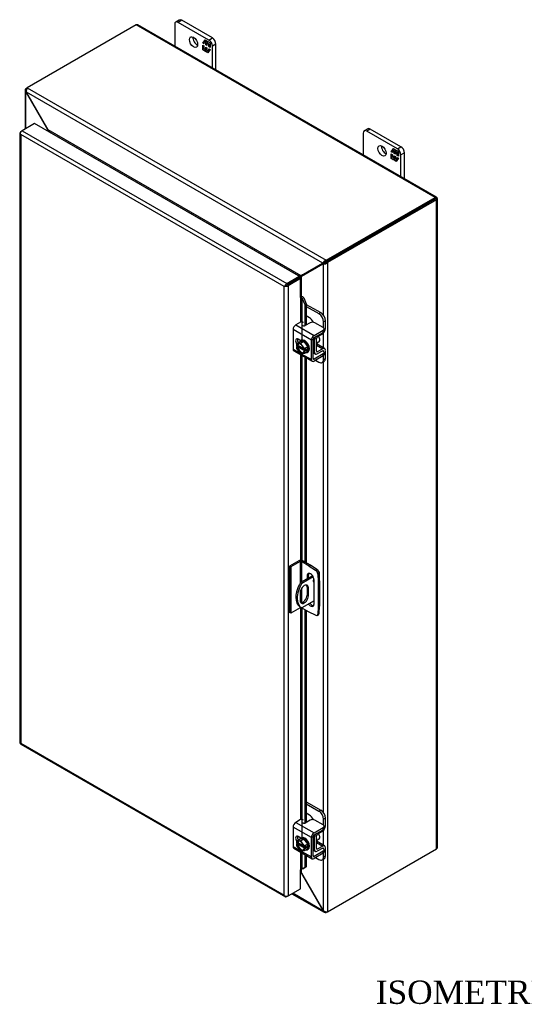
# Model space of a CAD drawing. Header units: inches. Extents: x 7 to 146, y 4 to 98.
# Tile 7 of 8: x 116 to 131, y 68 to 98. Entities that reach past the tile are written whole.
import ezdxf
from ezdxf.enums import TextEntityAlignment as Align

# ---------------------------------------------------------------- set-up
doc = ezdxf.new("R2010")
doc.units = ezdxf.units.IN
doc.header["$MEASUREMENT"] = 0
for name, color, linetype in [('COM40153-1', 7, 'CONTINUOUS'), ('COM40153-2', 7, 'CONTINUOUS'), ('COM42667', 7, 'CONTINUOUS'), ('COM42780', 7, 'CONTINUOUS'), ('COM48485', 7, 'CONTINUOUS'), ('COM71780-14', 7, 'CONTINUOUS'), ('DEFAULT', 7, 'CONTINUOUS'), ('FET07710', 7, 'CONTINUOUS'), ('SCC19011', 7, 'CONTINUOUS'), ('SPR20265', 7, 'CONTINUOUS'), ('WAF25035', 7, 'CONTINUOUS')]:
    doc.layers.add(name, color=color, linetype=linetype)
doc.styles.add('SEACAD_TIMES_NEW_ROMAN', font='times.ttf')

msp = doc.modelspace()

# ---------------------------------------------------------------- linework, layer by layer
at = {"layer": 'COM40153-1', "color": 7}
for p, q in [((125.017, 81.056), (125.03, 81.049)), ((124.843, 80.918), (124.486, 80.712)), ((124.865, 80.883), (124.527, 80.688)), ((125.055, 80.769), (125.055, 81.013)), ((124.486, 80.712), (124.527, 80.688)), ((124.679, 80.574), (124.719, 80.55)), ((124.679, 80.574), (124.679, 80.337)), ((124.719, 80.313), (124.719, 80.55)), ((124.472, 80.407), (124.472, 80.17)), ((124.891, 80.163), (124.527, 79.953)), ((124.679, 80.337), (124.719, 80.313)), ((124.467, 79.987), (124.508, 79.963))]:
    msp.add_line(p, q, dxfattribs=at)
for centre, major_axis, start_param, end_param in [((124.896, 80.779), (-0.025, -0.0433), 4.139289, 6.283185), ((124.855, 80.802), (0.025, 0.0433), 4.093609, 5.210881), ((124.968, 81.013), (-0.0864, 0), 2.529725, 3.926991), ((124.767, 80.506), (0.3, 0.52), 1.508132, 3.141593), ((124.808, 80.483), (0.3, 0.52), 1.508132, 3.204257), ((124.596, 80.479), (-0.087, -0.151), 2.356194, 5.497787), ((124.555, 80.502), (-0.087, -0.151), 2.356194, 2.906426), ((124.896, 80.779), (-0.025, -0.0433), 0, 0.63978), ((124.596, 80.242), (0.087, 0.151), 2.356194, 5.497787), ((124.555, 80.265), (0.087, 0.151), 3.37676, 5.497787)]:
    msp.add_ellipse(centre, major_axis=major_axis, ratio=0.57735, start_param=start_param, end_param=end_param, dxfattribs=at)
at = {"layer": 'COM40153-2', "color": 7}
for p, q in [((124.428, 81.366), (124.15, 81.205)), ((124.785, 81.23), (124.551, 81.366)), ((124.15, 81.205), (124.15, 79.817)), ((124.191, 81.182), (124.15, 81.205)), ((124.469, 81.342), (124.191, 81.182)), ((124.191, 81.182), (124.191, 79.794)), ((124.469, 81.342), (124.469, 80.683)), ((124.51, 81.342), (124.51, 80.725)), ((124.745, 81.207), (124.51, 81.342)), ((124.745, 81.207), (124.785, 81.23)), ((124.745, 81.207), (124.934, 81.079)), ((124.974, 81.102), (124.785, 81.23)), ((124.934, 81.079), (124.974, 81.102)), ((124.679, 80.91), (124.72, 80.934)), ((124.679, 80.91), (124.679, 80.823)), ((124.72, 80.846), (124.72, 80.934)), ((124.891, 80.069), (124.891, 80.788)), ((125.039, 80.991), (124.998, 80.967)), ((124.998, 80.967), (125.015, 80.74)), ((125.015, 80.74), (125.055, 80.763)), ((125.055, 80.763), (125.039, 80.991)), ((125.055, 80.763), (125.055, 79.998)), ((124.51, 80.532), (124.51, 80.106)), ((125.015, 80.74), (125.015, 79.975)), ((124.469, 79.954), (124.191, 79.794)), ((124.469, 79.985), (124.469, 79.954)), ((124.51, 79.962), (124.51, 79.954)), ((124.745, 79.819), (124.51, 79.954)), ((125.015, 79.975), (124.998, 79.766)), ((125.015, 79.975), (125.055, 79.998)), ((125.039, 79.789), (125.055, 79.998)), ((124.191, 79.794), (124.15, 79.817)), ((124.934, 79.729), (124.745, 79.819)), ((124.978, 79.727), (125.018, 79.751)), ((124.998, 79.766), (125.039, 79.789))]:
    msp.add_line(p, q, dxfattribs=at)
for centre, major_axis, start_param, end_param in [((124.49, 81.331), (-0.0864, 0), 3.926991, 5.497787), ((124.49, 81.331), (-0.0288, 0), 3.926991, 5.497787), ((124.928, 81.001), (0.05, -0.0866), 0.872665, 2.268928), ((124.968, 81.024), (-0.05, 0.0866), 4.014257, 5.410521), ((124.785, 80.849), (0.075, -0.13), 0.785398, 3.926991), ((124.826, 80.872), (0.075, -0.13), 3.416574, 3.926991), ((124.49, 79.943), (0.0288, 0), 0.785398, 2.356194), ((124.785, 80.13), (-0.075, 0.13), 1.73559, 3.926991), ((124.826, 80.154), (-0.075, 0.13), 1.73559, 2.866611), ((124.928, 79.814), (-0.05, 0.0866), 2.443461, 3.839724), ((124.968, 79.837), (-0.05, 0.0866), 3.141593, 3.839724)]:
    msp.add_ellipse(centre, major_axis=major_axis, ratio=0.57735, start_param=start_param, end_param=end_param, dxfattribs=at)
at = {"layer": 'COM42667', "color": 7}
for p, q in [((124.485, 88.534), (124.34, 88.45)), ((124.34, 88.45), (124.889, 88.133)), ((124.774, 88.515), (124.627, 88.43)), ((125.162, 88.373), (124.915, 88.515)), ((124.808, 87.993), (124.259, 88.31)), ((124.259, 88.31), (124.259, 87.728)), ((124.889, 88.133), (125.162, 88.291)), ((124.889, 88.071), (125.162, 88.229)), ((125.162, 88.229), (125.162, 88.291)), ((125.191, 88.27), (125.191, 88.332)), ((124.49, 87.977), (124.415, 88.021)), ((124.808, 87.411), (124.808, 87.993)), ((124.862, 87.442), (124.862, 88.024)), ((124.259, 87.728), (124.463, 87.61)), ((124.283, 87.675), (124.832, 87.359)), ((124.502, 87.587), (124.808, 87.411)), ((125.162, 87.584), (124.889, 87.426)), ((125.149, 87.673), (125.162, 87.665)), ((125.162, 87.522), (125.162, 87.584)), ((125.191, 87.563), (125.191, 87.625)), ((124.889, 87.426), (124.862, 87.442)), ((125.162, 87.522), (124.889, 87.364)), ((124.808, 73.051), (124.259, 73.367)), ((124.259, 73.367), (124.259, 72.785)), ((124.485, 73.591), (124.34, 73.508)), ((124.34, 73.508), (124.889, 73.191)), ((124.774, 73.572), (124.627, 73.488)), ((125.162, 73.43), (124.915, 73.572)), ((125.191, 73.327), (125.191, 73.389)), ((124.49, 73.035), (124.415, 73.078)), ((124.862, 72.499), (124.862, 73.082)), ((124.889, 73.191), (125.162, 73.348)), ((124.889, 73.129), (125.162, 73.286)), ((125.162, 73.286), (125.162, 73.348)), ((124.259, 72.785), (124.463, 72.667)), ((124.808, 72.468), (124.808, 73.051)), ((124.283, 72.733), (124.832, 72.416)), ((124.502, 72.645), (124.808, 72.468)), ((124.889, 72.484), (124.862, 72.499)), ((125.162, 72.641), (124.889, 72.484)), ((125.162, 72.579), (124.889, 72.422)), ((125.149, 72.73), (125.162, 72.723)), ((125.162, 72.579), (125.162, 72.641)), ((125.191, 72.62), (125.191, 72.682))]:
    msp.add_line(p, q, dxfattribs=at)
for centre, major_axis, start_param, end_param in [((124.34, 88.357), (-0.0572, -0.0991), 3.926991, 5.497787), ((124.519, 88.514), (-0.048, 0), 3.141593, 5.497787), ((124.593, 88.45), (0.048, 0), 2.929457, 5.497787), ((124.844, 88.474), (0.1, 0), 0.785398, 2.356194), ((125.091, 88.332), (-0.1, 0), 2.356194, 3.926991), ((125.091, 88.27), (-0.1, 0), 2.356194, 3.141593), ((124.415, 87.929), (0.0562, -0.0973), 2.356194, 4.826451), ((124.468, 87.96), (0.0562, -0.0973), 3.6401, 4.826451), ((124.889, 88.04), (0.0572, 0.0991), 0.785398, 2.356194), ((124.889, 88.04), (0.0192, 0.0333), 0.785398, 2.356194), ((124.34, 87.774), (0.0572, 0.0991), 2.356194, 3.141593), ((125.091, 87.625), (-0.1, 0), 2.356194, 3.926991), ((125.091, 87.563), (-0.1, 0), 2.356194, 3.141593), ((124.889, 87.458), (0.0572, 0.0991), 2.356194, 3.926991), ((124.889, 87.458), (0.0192, 0.0333), 2.356194, 3.926991), ((124.34, 73.414), (-0.0572, -0.0991), 3.926991, 5.497787), ((124.519, 73.571), (-0.048, 0), 3.141593, 5.497787), ((124.593, 73.507), (0.048, 0), 2.929457, 5.497787), ((124.844, 73.532), (0.1, 0), 0.785398, 2.356194), ((125.091, 73.389), (-0.1, 0), 2.356194, 3.926991), ((124.415, 72.987), (0.0562, -0.0973), 2.356194, 4.826451), ((124.468, 73.018), (0.0562, -0.0973), 3.6401, 4.826451), ((124.889, 73.097), (0.0572, 0.0991), 0.785398, 2.356194), ((124.889, 73.097), (0.0192, 0.0333), 0.785398, 2.356194), ((125.091, 73.327), (-0.1, 0), 2.356194, 3.141593), ((124.34, 72.832), (0.0572, 0.0991), 2.356194, 3.141593), ((124.889, 72.515), (0.0192, 0.0333), 2.356194, 3.926991), ((125.091, 72.682), (-0.1, 0), 2.356194, 3.926991), ((125.091, 72.62), (-0.1, 0), 2.356194, 3.141593), ((124.889, 72.515), (0.0572, 0.0991), 2.356194, 3.926991)]:
    msp.add_ellipse(centre, major_axis=major_axis, ratio=0.57735, start_param=start_param, end_param=end_param, dxfattribs=at)
at = {"layer": 'COM42780', "color": 7}
for p, q in [((124.657, 89.07), (125.089, 88.821)), ((124.657, 89.008), (125.035, 88.79)), ((125.035, 88.79), (125.089, 88.821)), ((124.752, 88.667), (124.657, 88.723)), ((125.23, 88.576), (125.176, 88.545)), ((125.176, 88.362), (125.176, 88.545)), ((125.23, 88.333), (125.23, 88.576)), ((124.987, 88.095), (125.151, 88.193)), ((124.865, 88.042), (124.907, 88.018)), ((124.907, 87.63), (124.907, 88.018)), ((124.96, 87.661), (124.96, 88.049)), ((125.207, 87.741), (124.979, 87.872)), ((124.862, 87.656), (124.907, 87.63)), ((124.862, 87.617), (124.93, 87.577)), ((124.96, 87.66), (124.987, 87.645)), ((124.964, 87.844), (125.151, 87.736)), ((125.15, 87.673), (124.986, 87.582)), ((125.151, 87.736), (124.987, 87.645)), ((125.149, 87.673), (125.176, 87.657)), ((125.176, 87.655), (125.176, 87.657)), ((125.23, 87.445), (125.23, 87.688)), ((124.935, 87.391), (125.035, 87.333)), ((125.135, 87.323), (125.189, 87.354)), ((125.176, 87.414), (125.176, 87.533)), ((125.176, 87.414), (125.23, 87.445)), ((124.657, 74.128), (125.089, 73.878)), ((124.657, 74.065), (125.035, 73.847)), ((124.752, 73.725), (124.657, 73.78)), ((125.035, 73.847), (125.089, 73.878)), ((125.23, 73.633), (125.176, 73.602)), ((125.176, 73.419), (125.176, 73.602)), ((125.23, 73.39), (125.23, 73.633)), ((124.865, 73.099), (124.907, 73.075)), ((124.907, 72.687), (124.907, 73.075)), ((124.96, 72.718), (124.96, 73.106)), ((124.987, 73.153), (125.151, 73.251)), ((124.964, 72.901), (125.151, 72.793)), ((125.207, 72.798), (124.979, 72.93)), ((125.151, 72.793), (124.987, 72.702)), ((124.862, 72.713), (124.907, 72.687)), ((124.862, 72.674), (124.93, 72.635)), ((124.96, 72.718), (124.987, 72.702)), ((125.15, 72.731), (124.986, 72.64)), ((125.149, 72.731), (125.176, 72.715)), ((125.176, 72.712), (125.176, 72.715)), ((125.176, 72.472), (125.176, 72.59)), ((125.176, 72.472), (125.23, 72.503)), ((125.23, 72.503), (125.23, 72.746)), ((124.935, 72.448), (125.035, 72.39)), ((125.135, 72.38), (125.189, 72.411))]:
    msp.add_line(p, q, dxfattribs=at)
for centre, major_axis, start_param, end_param in [((125.035, 88.626), (0.1, -0.173), 0.785398, 2.356194), ((125.089, 88.657), (-0.1, 0.173), 3.926991, 5.497787), ((124.752, 88.504), (0.1, -0.173), 1.392108, 2.356194), ((125.149, 88.286), (-0.0572, -0.0991), 0.802851, 2.356194), ((124.988, 88.064), (-0.0572, -0.0991), 4.744903, 5.497787), ((124.988, 88.064), (-0.0192, -0.0333), 3.944444, 5.497787), ((124.873, 87.967), (0.078, -0.135), 0.133398, 1.437398), ((124.988, 87.676), (0.0572, 0.0991), 2.356194, 3.909538), ((124.988, 87.676), (0.0192, 0.0333), 2.356194, 3.909538), ((125.149, 87.642), (-0.0192, -0.0333), 2.356194, 3.909538), ((125.149, 87.642), (-0.0572, -0.0991), 2.356194, 3.909538), ((125.035, 87.496), (-0.1, 0.173), 2.356194, 3.926991), ((125.089, 87.527), (-0.1, 0.173), 3.141593, 3.926991), ((124.752, 73.562), (0.1, -0.173), 1.392108, 2.356194), ((125.035, 73.684), (0.1, -0.173), 0.785398, 2.356194), ((125.089, 73.715), (-0.1, 0.173), 3.926991, 5.497787), ((125.149, 73.343), (-0.0572, -0.0991), 0.802851, 2.356194), ((124.988, 73.122), (-0.0572, -0.0991), 4.744903, 5.497787), ((124.988, 73.122), (-0.0192, -0.0333), 3.944444, 5.497787), ((124.873, 73.025), (0.078, -0.135), 0.133398, 1.437398), ((125.149, 72.699), (-0.0572, -0.0991), 2.356194, 3.909538), ((124.988, 72.734), (0.0572, 0.0991), 2.356194, 3.909538), ((124.988, 72.734), (0.0192, 0.0333), 2.356194, 3.909538), ((125.149, 72.699), (-0.0192, -0.0333), 2.356194, 3.909538), ((125.089, 72.584), (-0.1, 0.173), 3.141593, 3.926991), ((125.035, 72.553), (-0.1, 0.173), 2.356194, 3.926991)]:
    msp.add_ellipse(centre, major_axis=major_axis, ratio=0.57735, start_param=start_param, end_param=end_param, dxfattribs=at)
at = {"layer": 'COM48485', "color": 7}
for p, q in [((119.555, 97.463), (116.283, 95.573)), ((128.524, 92.284), (119.555, 97.463)), ((128.567, 92.288), (119.598, 97.467)), ((116.242, 95.55), (116.283, 95.573)), ((116.264, 95.537), (116.242, 95.55)), ((116.283, 95.573), (125.252, 90.395)), ((116.217, 95.494), (116.217, 94.337)), ((116.257, 95.447), (116.242, 95.439)), ((116.242, 94.352), (116.242, 95.439)), ((116.256, 95.42), (116.242, 95.439)), ((116.256, 95.42), (116.266, 95.426)), ((116.898, 94.309), (116.256, 95.42)), ((125.156, 90.309), (116.257, 95.447)), ((116.266, 95.426), (116.257, 95.447)), ((116.908, 94.314), (116.266, 95.426)), ((116.898, 94.309), (116.908, 94.314)), ((116.898, 94.272), (116.898, 94.309)), ((124.505, 89.928), (116.908, 94.314)), ((116.946, 94.245), (116.945, 94.245)), ((124.426, 89.927), (116.946, 94.245)), ((125.252, 90.395), (128.524, 92.284)), ((125.252, 90.348), (128.524, 92.237)), ((128.524, 92.237), (125.252, 90.348)), ((128.565, 92.213), (125.293, 90.324)), ((128.582, 92.27), (128.524, 92.237)), ((128.582, 92.27), (128.524, 92.237)), ((128.524, 92.237), (128.565, 92.26)), ((128.524, 92.237), (128.524, 92.237)), ((128.524, 92.237), (128.524, 92.237)), ((128.565, 72.712), (128.565, 92.213)), ((128.59, 72.747), (128.59, 92.249)), ((125.147, 90.299), (124.505, 89.928)), ((125.157, 90.281), (124.515, 89.911)), ((125.188, 90.322), (124.546, 89.952)), ((125.198, 90.305), (124.556, 89.934)), ((125.147, 90.299), (125.188, 90.322)), ((125.156, 90.309), (125.147, 90.299)), ((125.197, 90.333), (125.156, 90.309)), ((125.157, 90.281), (125.198, 90.305)), ((125.171, 90.284), (125.157, 90.281)), ((125.212, 90.308), (125.171, 90.284)), ((125.171, 88.743), (125.171, 90.284)), ((125.197, 90.333), (125.188, 90.322)), ((125.212, 90.308), (125.198, 90.305)), ((125.217, 90.311), (125.206, 90.304)), ((125.252, 90.348), (125.252, 90.395)), ((125.252, 90.348), (125.293, 90.324)), ((125.293, 90.324), (125.293, 70.823)), ((124.425, 89.926), (124.426, 89.927)), ((124.426, 89.927), (124.426, 89.926)), ((124.546, 89.952), (124.505, 89.928)), ((124.556, 89.934), (124.515, 89.911)), ((124.439, 89.864), (124.439, 89.864)), ((124.515, 89.31), (124.515, 89.911)), ((125.171, 87.761), (125.171, 88.208)), ((125.171, 73.8), (125.171, 87.343)), ((125.171, 72.819), (125.171, 73.266)), ((125.293, 70.823), (128.565, 72.712)), ((125.171, 70.863), (125.171, 72.401)), ((124.505, 71.987), (124.486, 71.998)), ((124.505, 71.987), (124.515, 71.993)), ((124.505, 71.987), (125.147, 70.876)), ((124.515, 71.993), (124.515, 72.096)), ((124.515, 71.993), (125.157, 70.882)), ((124.224, 71.363), (125.192, 70.805)), ((125.156, 70.854), (124.25, 71.378)), ((125.147, 70.876), (125.157, 70.882)), ((125.147, 70.876), (125.156, 70.854)), ((125.171, 70.863), (125.156, 70.854)), ((125.157, 70.882), (125.171, 70.863)), ((125.252, 70.824), (125.252, 70.799)), ((125.293, 70.823), (125.252, 70.799))]:
    msp.add_line(p, q, dxfattribs=at)
for centre, radius, start, end in [((116.291, 95.494), 0.0739, 131.3818, 228.6182), ((116.407, 95.482), 0.154, 143.5515, 192.9586), ((125.297, 90.248), 0.154, 107.0414, 156.4485), ((125.188, 90.437), 0.154, 263.5515, 312.9586), ((125.255, 90.229), 0.119, 91.3268, 119.2753), ((125.154, 90.407), 0.115, 300.272, 329.1259), ((126.66, 85.983), 4.476, 118.0355, 119.6541), ((122.16, 93.777), 4.508, 300.4684, 301.9581), ((125.229, 70.869), 0.0739, 191.3818, 288.6182), ((125.276, 70.976), 0.154, 227.0414, 276.4485)]:
    msp.add_arc(centre, radius, start, end, dxfattribs=at)
for centre, major_axis, ratio, start_param, end_param in [((119.555, 97.392), (-0.0432, -0.0748), 0.57735, 3.141593, 3.926991), ((128.524, 92.213), (-0.0432, -0.0748), 0.57735, 2.696031, 3.926991), ((128.504, 92.225), (-0.0288, -0.0166), 0.000948, 2.356741, 3.927537), ((128.504, 92.225), (-0.0288, -0.0166), 0.000948, 2.355648, 3.926445), ((128.504, 92.225), (0.0863, 0.0499), 0.000948, -0.784852, -0.445015), ((128.504, 92.225), (0.0864, 0.0498), 0.000948, 0.445015, 0.784852), ((128.504, 92.249), (-0.0864, 0), 0.57735, 2.356194, 3.587154), ((128.504, 72.747), (-0.0864, 0), 0.57735, 2.356194, 3.141593)]:
    msp.add_ellipse(centre, major_axis=major_axis, ratio=ratio, start_param=start_param, end_param=end_param, dxfattribs=at)
for points, knots in [([(116.898, 94.309), (116.9, 94.301), (116.902, 94.292), (116.904, 94.279), (116.905, 94.274), (116.905, 94.269)], [0, 0, 0, 0, 0.25, 0.25, 0.4064598, 0.4064598, 0.4064598, 0.4064598]), ([(116.946, 94.245), (116.947, 94.246), (116.948, 94.247), (116.949, 94.249), (116.949, 94.25), (116.95, 94.254), (116.949, 94.257), (116.947, 94.263), (116.946, 94.266), (116.943, 94.272), (116.941, 94.275), (116.935, 94.285), (116.93, 94.291), (116.919, 94.303), (116.914, 94.309), (116.908, 94.314)], [0, 0, 0, 0, 0.0625, 0.0625, 0.125, 0.125, 0.25, 0.25, 0.375, 0.375, 0.5, 0.5, 0.75, 0.75, 1, 1, 1, 1]), ([(124.505, 89.928), (124.499, 89.929), (124.493, 89.93), (124.48, 89.931), (124.474, 89.932), (124.463, 89.932), (124.46, 89.932), (124.452, 89.932), (124.449, 89.932), (124.442, 89.931), (124.438, 89.93), (124.433, 89.929), (124.432, 89.929), (124.429, 89.928), (124.427, 89.927), (124.426, 89.927)], [0, 0, 0, 0, 0.25, 0.25, 0.5, 0.5, 0.625, 0.625, 0.75, 0.75, 0.875, 0.875, 0.9375, 0.9375, 1, 1, 1, 1]), ([(124.481, 89.848), (124.481, 89.848), (124.481, 89.849), (124.484, 89.851), (124.486, 89.854), (124.49, 89.86), (124.492, 89.863), (124.496, 89.869), (124.498, 89.872), (124.503, 89.881), (124.506, 89.887), (124.511, 89.899), (124.513, 89.905), (124.515, 89.911)], [0.1142687, 0.1142687, 0.1142687, 0.1142687, 0.125, 0.125, 0.25, 0.25, 0.375, 0.375, 0.5, 0.5, 0.75, 0.75, 1, 1, 1, 1]), ([(124.515, 71.993), (124.513, 72.001), (124.511, 72.009), (124.506, 72.024), (124.503, 72.031), (124.498, 72.041), (124.496, 72.045), (124.492, 72.05), (124.49, 72.053), (124.488, 72.056), (124.487, 72.057), (124.487, 72.057)], [0, 0, 0, 0, 0.25, 0.25, 0.5, 0.5, 0.625, 0.625, 0.75, 0.75, 0.7782984, 0.7782984, 0.7782984, 0.7782984])]:
    msp.add_open_spline(points, degree=3, knots=knots, dxfattribs=at)
msp.add_open_spline([(124.487, 72.004), (124.494, 71.998), (124.5, 71.993), (124.505, 71.987)], degree=3, dxfattribs=at)
at = {"layer": 'COM71780-14', "color": 7}
for p, q in [((116.501, 94.501), (116.129, 94.286)), ((124.446, 89.915), (116.501, 94.501)), ((116.062, 94.227), (116.062, 75.898)), ((116.071, 94.206), (116.071, 94.206)), ((116.088, 94.262), (116.129, 94.286)), ((123.992, 89.605), (116.088, 94.168)), ((116.088, 94.168), (116.088, 75.886)), ((116.129, 94.286), (124.073, 89.699)), ((124.015, 89.619), (124.073, 89.652)), ((124.015, 89.619), (124.073, 89.652)), ((124.073, 89.699), (124.446, 89.915)), ((124.073, 89.652), (124.446, 89.868)), ((124.446, 89.867), (124.073, 89.652)), ((124.486, 89.844), (124.114, 89.629)), ((124.446, 89.915), (124.446, 89.868)), ((124.486, 89.844), (124.446, 89.867)), ((124.486, 89.272), (124.486, 89.844)), ((124.032, 89.629), (123.992, 89.605)), ((123.992, 71.323), (123.992, 89.605)), ((124.114, 89.629), (124.114, 71.299)), ((124.486, 89.272), (124.486, 88.535)), ((124.509, 89.277), (124.514, 89.31)), ((124.53, 89.247), (124.578, 89.266)), ((124.53, 89.247), (124.61, 89.069)), ((124.53, 87.997), (124.53, 89.247)), ((124.578, 89.266), (124.657, 89.088)), ((124.657, 89.088), (124.61, 89.069)), ((124.61, 89.069), (124.61, 88.424)), ((124.657, 89.088), (124.657, 88.448)), ((124.486, 87.979), (124.486, 87.975)), ((124.486, 87.558), (124.486, 81.381)), ((124.53, 81.375), (124.53, 87.532)), ((124.61, 87.487), (124.61, 81.332)), ((124.657, 87.459), (124.657, 81.305)), ((124.486, 79.959), (124.486, 73.592)), ((124.53, 73.054), (124.53, 79.943)), ((124.61, 79.897), (124.61, 73.481)), ((124.657, 79.87), (124.657, 73.505)), ((116.085, 75.858), (124.03, 71.272)), ((116.088, 75.886), (123.992, 71.323)), ((124.486, 73.037), (124.486, 73.033)), ((124.486, 72.615), (124.486, 72.086)), ((124.53, 72.107), (124.53, 72.59)), ((124.61, 72.544), (124.61, 72.155)), ((124.657, 72.517), (124.657, 72.174)), ((124.486, 71.515), (124.486, 72.086)), ((124.61, 72.155), (124.53, 72.107)), ((124.53, 72.107), (124.578, 72.126)), ((124.657, 72.174), (124.578, 72.126)), ((124.657, 72.174), (124.61, 72.155)), ((124.015, 71.29), (124.015, 71.29)), ((124.114, 71.299), (124.073, 71.276)), ((124.114, 71.299), (124.486, 71.515))]:
    msp.add_line(p, q, dxfattribs=at)
for centre, radius, start, end in [((124.447, 89.211), 0.0911, 23.2734, 46.5882), ((124.472, 89.182), 0.135, 38.3968, 71.6578), ((124.728, 71.827), 0.343, 125.2045, 129.639), ((124.566, 72.046), 0.0704, 117.4412, 127.5015)]:
    msp.add_arc(centre, radius, start, end, dxfattribs=at)
for centre, major_axis, ratio, start_param, end_param in [((116.149, 94.227), (0.0864, 0), 0.57735, 2.356194, 3.587154), ((116.129, 94.215), (0.0432, 0.0748), 0.57735, 0.785398, 2.016358), ((116.149, 94.204), (-0.061, 0.106), 0.577982, 1.231508, 1.571345), ((116.149, 94.204), (-0.061, 0.106), 0.577982, 1.230411, 1.570248), ((124.073, 89.629), (0.0432, 0.0748), 0.57735, 0.785398, 2.016358), ((124.053, 89.64), (0.0288, 0.0166), 0.000948, 0.785944, 2.356741), ((124.053, 89.64), (0.0288, 0.0166), 0.000948, 3.926445, 5.497241), ((124.053, 89.64), (-0.0863, -0.0499), 0.000948, -1.124689, -0.784852), ((124.053, 89.64), (-0.0864, -0.0498), 0.000948, 0.784852, 1.124689), ((124.053, 89.664), (0.0864, 0), 0.57735, 4.266828, 5.497787), ((124.507, 89.261), (0.0864, 0), 0.57735, 1.48353, 1.808737), ((124.507, 89.261), (0.0288, 0), 0.57735, 1.48353, 2.356194), ((116.149, 75.898), (0.0864, 0), 0.57735, 3.141593, 3.587154), ((116.149, 75.921), (-0.0864, -0.0498), 0.000948, 0.445015, 0.784852), ((116.149, 75.921), (-0.0863, -0.0499), 0.000948, -0.784852, -0.445015), ((116.129, 75.933), (0.0432, 0.0748), 0.57735, 2.696031, 3.141593), ((124.507, 72.074), (-0.0288, 0), 0.57735, 4.625123, 5.497787), ((124.053, 71.358), (0.061, -0.106), 0.577982, 4.712938, 5.052774), ((124.053, 71.358), (0.061, -0.106), 0.577982, 4.71184, 5.051677), ((124.053, 71.335), (0.0864, 0), 0.57735, 4.266828, 5.497787), ((124.073, 71.346), (0.0432, 0.0748), 0.57735, 2.696031, 3.926991)]:
    msp.add_ellipse(centre, major_axis=major_axis, ratio=ratio, start_param=start_param, end_param=end_param, dxfattribs=at)
at = {"layer": 'FET07710', "color": 7}
for p, q in [((120.707, 97.48), (120.707, 96.827)), ((120.843, 97.61), (120.738, 97.549)), ((120.918, 97.603), (120.813, 97.542)), ((121.732, 97.011), (120.813, 97.542)), ((121.838, 97.072), (120.918, 97.603)), ((121.732, 97.011), (121.838, 97.072)), ((121.549, 96.917), (121.619, 97.016)), ((121.561, 96.924), (121.549, 96.917)), ((121.586, 96.896), (121.549, 96.917)), ((121.549, 96.715), (121.549, 96.853)), ((121.549, 96.853), (121.586, 96.832)), ((121.561, 96.924), (121.586, 96.959)), ((121.586, 96.909), (121.561, 96.924)), ((121.561, 96.721), (121.561, 96.847)), ((121.597, 96.972), (121.586, 96.965)), ((121.641, 96.933), (121.586, 96.965)), ((121.586, 96.965), (121.586, 96.896)), ((121.586, 96.832), (121.586, 96.763)), ((121.586, 96.763), (121.641, 96.731)), ((121.593, 96.969), (121.623, 97.013)), ((121.653, 96.94), (121.597, 96.972)), ((121.619, 97.016), (121.68, 96.98)), ((121.653, 96.94), (121.641, 96.933)), ((121.641, 96.864), (121.641, 96.933)), ((121.653, 96.87), (121.641, 96.864)), ((121.675, 96.844), (121.641, 96.864)), ((121.641, 96.731), (121.641, 96.8)), ((121.641, 96.8), (121.675, 96.781)), ((121.653, 96.738), (121.641, 96.731)), ((121.653, 96.87), (121.653, 96.94)), ((121.675, 96.857), (121.653, 96.87)), ((121.653, 96.738), (121.653, 96.794)), ((121.686, 96.92), (121.675, 96.914)), ((121.731, 96.881), (121.675, 96.914)), ((121.675, 96.914), (121.675, 96.844)), ((121.675, 96.781), (121.675, 96.712)), ((121.68, 96.98), (121.68, 96.929)), ((121.68, 96.929), (121.706, 96.965)), ((121.692, 96.936), (121.68, 96.929)), ((121.742, 96.888), (121.686, 96.92)), ((121.692, 96.936), (121.71, 96.963)), ((121.706, 96.965), (121.767, 96.93)), ((121.742, 96.888), (121.731, 96.881)), ((121.731, 96.812), (121.731, 96.881)), ((121.742, 96.819), (121.731, 96.812)), ((121.767, 96.791), (121.731, 96.812)), ((121.731, 96.679), (121.731, 96.749)), ((121.731, 96.749), (121.767, 96.728)), ((121.742, 96.819), (121.742, 96.888)), ((121.767, 96.804), (121.742, 96.819)), ((121.742, 96.692), (121.742, 96.742)), ((121.767, 96.93), (121.767, 96.791)), ((121.944, 96.888), (121.838, 96.827)), ((121.838, 96.174), (121.838, 96.827)), ((121.944, 96.113), (121.944, 96.888)), ((121.561, 96.721), (121.549, 96.715)), ((121.611, 96.679), (121.549, 96.715)), ((121.617, 96.689), (121.561, 96.721)), ((121.636, 96.715), (121.611, 96.679)), ((121.648, 96.722), (121.636, 96.715)), ((121.636, 96.665), (121.636, 96.715)), ((121.648, 96.671), (121.636, 96.665)), ((121.698, 96.629), (121.636, 96.665)), ((121.648, 96.671), (121.648, 96.722)), ((121.704, 96.638), (121.648, 96.671)), ((121.675, 96.712), (121.731, 96.679)), ((121.767, 96.728), (121.698, 96.629)), ((121.735, 96.682), (121.731, 96.679)), ((126.363, 94.215), (126.363, 93.561)), ((126.5, 94.344), (126.394, 94.283)), ((126.575, 94.337), (126.469, 94.276)), ((127.389, 93.745), (126.469, 94.276)), ((127.495, 93.806), (126.575, 94.337)), ((127.389, 93.745), (127.495, 93.806)), ((127.206, 93.651), (127.275, 93.75)), ((127.217, 93.658), (127.206, 93.651)), ((127.243, 93.63), (127.206, 93.651)), ((127.206, 93.449), (127.206, 93.587)), ((127.206, 93.587), (127.243, 93.566)), ((127.217, 93.658), (127.243, 93.693)), ((127.243, 93.643), (127.217, 93.658)), ((127.217, 93.455), (127.217, 93.581)), ((127.254, 93.706), (127.243, 93.699)), ((127.298, 93.667), (127.243, 93.699)), ((127.243, 93.699), (127.243, 93.63)), ((127.243, 93.566), (127.243, 93.497)), ((127.243, 93.497), (127.298, 93.465)), ((127.249, 93.703), (127.28, 93.747)), ((127.31, 93.674), (127.254, 93.706)), ((127.275, 93.75), (127.337, 93.714)), ((127.31, 93.674), (127.298, 93.667)), ((127.298, 93.598), (127.298, 93.667)), ((127.31, 93.604), (127.298, 93.598)), ((127.332, 93.578), (127.298, 93.598)), ((127.298, 93.465), (127.298, 93.534)), ((127.298, 93.534), (127.332, 93.515)), ((127.31, 93.604), (127.31, 93.674)), ((127.332, 93.591), (127.31, 93.604)), ((127.31, 93.472), (127.31, 93.528)), ((127.343, 93.654), (127.332, 93.648)), ((127.388, 93.615), (127.332, 93.648)), ((127.332, 93.648), (127.332, 93.578)), ((127.332, 93.515), (127.332, 93.446)), ((127.337, 93.714), (127.337, 93.663)), ((127.337, 93.663), (127.363, 93.699)), ((127.348, 93.67), (127.337, 93.663)), ((127.399, 93.622), (127.343, 93.654)), ((127.348, 93.67), (127.367, 93.697)), ((127.363, 93.699), (127.424, 93.664)), ((127.399, 93.622), (127.388, 93.615)), ((127.388, 93.546), (127.388, 93.615)), ((127.399, 93.553), (127.388, 93.546)), ((127.424, 93.525), (127.388, 93.546)), ((127.388, 93.414), (127.388, 93.483)), ((127.388, 93.483), (127.424, 93.462)), ((127.399, 93.553), (127.399, 93.622)), ((127.424, 93.538), (127.399, 93.553)), ((127.399, 93.426), (127.399, 93.476)), ((127.424, 93.664), (127.424, 93.525)), ((127.601, 93.622), (127.495, 93.561)), ((127.495, 92.908), (127.495, 93.561)), ((127.601, 92.847), (127.601, 93.622)), ((127.217, 93.455), (127.206, 93.449)), ((127.268, 93.413), (127.206, 93.449)), ((127.274, 93.423), (127.217, 93.455)), ((127.293, 93.449), (127.268, 93.413)), ((127.304, 93.456), (127.293, 93.449)), ((127.293, 93.399), (127.293, 93.449)), ((127.304, 93.405), (127.293, 93.399)), ((127.355, 93.363), (127.293, 93.399)), ((127.31, 93.472), (127.298, 93.465)), ((127.304, 93.405), (127.304, 93.456)), ((127.361, 93.372), (127.304, 93.405)), ((127.332, 93.446), (127.388, 93.414)), ((127.424, 93.462), (127.355, 93.363)), ((127.392, 93.416), (127.388, 93.414))]:
    msp.add_line(p, q, dxfattribs=at)
for centre, major_axis, start_param, end_param in [((120.918, 97.48), (0.075, -0.13), 2.356194, 3.141593), ((120.813, 97.419), (0.075, -0.13), 2.356194, 3.926991), ((121.378, 97.011), (-0.087, 0.152), 0.649107, 2.492486), ((121.838, 96.95), (-0.075, 0.13), 3.926991, 5.497787), ((121.732, 96.889), (0.075, -0.13), 0.785398, 2.356194), ((126.469, 94.153), (0.075, -0.13), 2.356194, 3.926991), ((126.575, 94.214), (0.075, -0.13), 2.356194, 3.141593), ((127.035, 93.745), (-0.087, 0.152), 0.649107, 2.492486), ((127.495, 93.684), (-0.075, 0.13), 3.926991, 5.497787), ((127.389, 93.623), (0.075, -0.13), 0.785398, 2.356194)]:
    msp.add_ellipse(centre, major_axis=major_axis, ratio=0.57735, start_param=start_param, end_param=end_param, dxfattribs=at)
for centre in [(121.272, 96.95), (126.929, 93.684)]:
    msp.add_ellipse(centre, major_axis=(-0.087, 0.152), ratio=0.57735, dxfattribs=at)
at = {"layer": 'SCC19011', "color": 7}
for p, q in [((124.361, 87.884), (124.463, 87.943)), ((124.483, 87.9), (124.361, 87.884)), ((124.361, 87.884), (124.361, 87.835)), ((124.585, 87.959), (124.463, 87.943)), ((124.483, 87.9), (124.585, 87.959)), ((124.604, 87.743), (124.483, 87.9)), ((124.707, 87.802), (124.585, 87.959)), ((124.982, 87.918), (125.048, 87.956)), ((124.373, 87.828), (124.361, 87.835)), ((124.415, 87.821), (124.361, 87.79)), ((124.361, 87.79), (124.361, 87.741)), ((124.361, 87.79), (124.373, 87.784)), ((124.361, 87.741), (124.483, 87.585)), ((124.401, 87.838), (124.384, 87.828)), ((124.384, 87.783), (124.401, 87.793)), ((124.588, 87.73), (124.401, 87.838)), ((124.401, 87.793), (124.61, 87.673)), ((124.415, 87.83), (124.415, 87.821)), ((124.415, 87.821), (124.59, 87.72)), ((124.483, 87.585), (124.604, 87.601)), ((124.604, 87.694), (124.593, 87.701)), ((124.61, 87.673), (124.593, 87.663)), ((124.593, 87.656), (124.604, 87.65)), ((124.604, 87.743), (124.707, 87.802)), ((124.604, 87.694), (124.604, 87.743)), ((124.658, 87.725), (124.604, 87.694)), ((124.658, 87.681), (124.604, 87.65)), ((124.604, 87.601), (124.707, 87.66)), ((124.604, 87.601), (124.604, 87.65)), ((124.62, 87.703), (124.658, 87.681)), ((124.658, 87.681), (124.658, 87.725)), ((124.707, 87.66), (124.707, 87.802)), ((124.361, 72.941), (124.463, 73)), ((124.483, 72.957), (124.361, 72.941)), ((124.361, 72.941), (124.361, 72.892)), ((124.373, 72.885), (124.361, 72.892)), ((124.415, 72.879), (124.361, 72.848)), ((124.361, 72.848), (124.361, 72.799)), ((124.361, 72.848), (124.373, 72.841)), ((124.361, 72.799), (124.483, 72.642)), ((124.401, 72.895), (124.384, 72.885)), ((124.384, 72.841), (124.401, 72.851)), ((124.588, 72.787), (124.401, 72.895)), ((124.401, 72.851), (124.61, 72.73)), ((124.415, 72.887), (124.415, 72.879)), ((124.415, 72.879), (124.59, 72.777)), ((124.585, 73.016), (124.463, 73)), ((124.483, 72.957), (124.585, 73.016)), ((124.604, 72.801), (124.483, 72.957)), ((124.707, 72.86), (124.585, 73.016)), ((124.604, 72.801), (124.707, 72.86)), ((124.604, 72.752), (124.604, 72.801)), ((124.658, 72.783), (124.604, 72.752)), ((124.658, 72.738), (124.658, 72.783)), ((124.707, 72.717), (124.707, 72.86)), ((124.982, 72.975), (125.048, 73.013)), ((124.483, 72.642), (124.604, 72.658)), ((124.604, 72.752), (124.593, 72.758)), ((124.61, 72.73), (124.593, 72.721)), ((124.593, 72.714), (124.604, 72.707)), ((124.658, 72.738), (124.604, 72.707)), ((124.604, 72.658), (124.707, 72.717)), ((124.604, 72.658), (124.604, 72.707)), ((124.62, 72.76), (124.658, 72.738))]:
    msp.add_line(p, q, dxfattribs=at)
for centre, start, end in [((124.378, 87.839), 242.8525, 296.623), ((124.378, 87.795), 242.8527, 296.6228), ((124.378, 72.897), 242.8525, 296.623), ((124.378, 72.852), 242.8527, 296.6228)]:
    msp.add_arc(centre, 0.0126, start, end, dxfattribs=at)
for centre, major_axis, start_param, end_param in [((124.483, 87.742), (0.079, -0.137), 0.958412, 3.753977), ((124.488, 87.745), (0.075, -0.13), 3.141593, 3.744649), ((124.505, 87.755), (0.075, -0.13), 3.254972, 3.744649), ((124.999, 88.04), (0.0488, -0.0845), 0, 2.159159), ((124.483, 87.742), (-0.079, 0.137), 0.958412, 3.753977), ((124.488, 87.745), (-0.075, 0.13), 0.96774, 3.694684), ((124.505, 87.755), (-0.075, 0.13), 0.96774, 3.028213), ((124.999, 73.098), (0.0488, -0.0845), 0, 2.159159), ((124.483, 72.8), (0.079, -0.137), 0.958412, 3.753977), ((124.483, 72.8), (-0.079, 0.137), 0.958412, 3.753977), ((124.488, 72.803), (0.075, -0.13), 3.141593, 3.744649), ((124.488, 72.803), (-0.075, 0.13), 0.96774, 3.694684), ((124.505, 72.813), (0.075, -0.13), 3.254972, 3.744649), ((124.505, 72.813), (-0.075, 0.13), 0.96774, 3.028213)]:
    msp.add_ellipse(centre, major_axis=major_axis, ratio=0.57735, start_param=start_param, end_param=end_param, dxfattribs=at)
for points, knots in [([(124.593, 87.701), (124.591, 87.702), (124.59, 87.703), (124.59, 87.705), (124.591, 87.706), (124.591, 87.706)], [0, 0, 0, 0, 0.5, 0.5, 0.7956866, 0.7956866, 0.7956866, 0.7956866]), ([(124.593, 87.663), (124.591, 87.662), (124.59, 87.661), (124.59, 87.659), (124.591, 87.657), (124.593, 87.656)], [0, 0, 0, 0, 0.5, 0.5, 1, 1, 1, 1]), ([(124.593, 72.758), (124.591, 72.759), (124.59, 72.76), (124.59, 72.762), (124.591, 72.763), (124.591, 72.764)], [0, 0, 0, 0, 0.5, 0.5, 0.7956866, 0.7956866, 0.7956866, 0.7956866]), ([(124.593, 72.721), (124.591, 72.72), (124.59, 72.718), (124.59, 72.716), (124.591, 72.715), (124.593, 72.714)], [0, 0, 0, 0, 0.5, 0.5, 1, 1, 1, 1])]:
    msp.add_open_spline(points, degree=3, knots=knots, dxfattribs=at)
at = {"layer": 'SPR20265', "color": 7}
for points in [[(124.862, 87.743), (124.865, 87.746), (124.878, 87.763), (124.89, 87.803), (124.884, 87.863), (124.869, 87.903), (124.862, 87.919)], [(124.862, 72.801), (124.865, 72.804), (124.878, 72.82), (124.89, 72.86), (124.884, 72.921), (124.869, 72.961), (124.862, 72.976)]]:
    msp.add_open_spline(points, degree=3, knots=[0.492661, 0.492661, 0.492661, 0.492661, 0.49540495, 0.50699867, 0.51872295, 0.52667302, 0.52667302, 0.52667302, 0.52667302], dxfattribs=at)
at = {"layer": 'WAF25035', "color": 7}
for p, q in [((124.511, 87.989), (124.485, 87.975)), ((124.685, 87.628), (124.711, 87.643)), ((124.511, 73.047), (124.485, 73.032)), ((124.685, 72.686), (124.711, 72.7))]:
    msp.add_line(p, q, dxfattribs=at)
for centre, start_param, end_param in [((124.585, 87.801), 0, 0.412589), ((124.585, 87.801), 2.729004, 6.283185), ((124.611, 87.816), 3.141593, 6.283185), ((124.611, 72.873), 3.141593, 6.283185), ((124.585, 72.859), 0, 0.412589), ((124.585, 72.859), 2.729004, 6.283185)]:
    msp.add_ellipse(centre, major_axis=(-0.1, 0.173), ratio=0.57735, start_param=start_param, end_param=end_param, dxfattribs=at)

# ---------------------------------------------------------------- texts
at = {"layer": 'DEFAULT', "color": 7, "style": 'SEACAD_TIMES_NEW_ROMAN'}
msp.add_text('ISOMETRIC VIEWS', height=0.7, dxfattribs=at).set_placement((126.745, 68.754), align=Align.TOP_LEFT)

doc.saveas('drawing.dxf')
